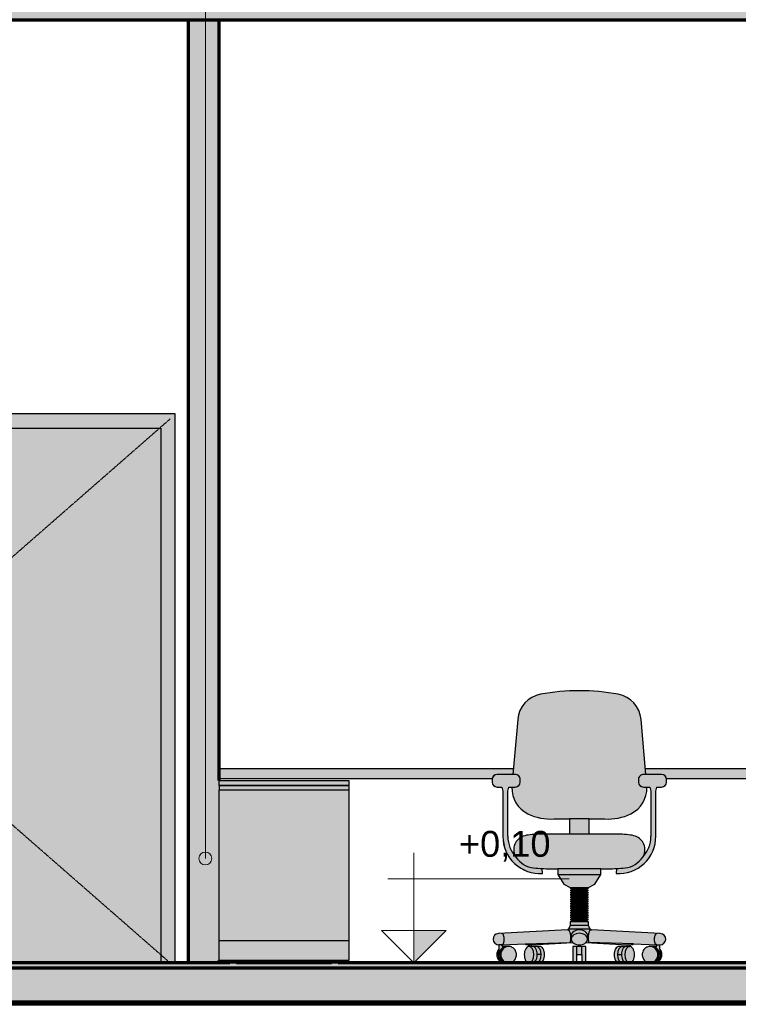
# Model space of a CAD drawing. Header units: millimetres. Extents: x -6278 to 66626, y -2027 to 8822.
# Tile 15 of 41: x 15961 to 18735, y 870 to 4672. Entities that reach past the tile are written whole.
import ezdxf

# ---------------------------------------------------------------- set-up
doc = ezdxf.new("R2010")
doc.units = ezdxf.units.MM
doc.linetypes.add('_Tracejado pequeno', pattern=[2.25, 1.5, -0.75])
for name, color, linetype, lineweight in [('A-CLNG', 13, 'Continuous', 25), ('A-CLNG-PATT', 13, 'Continuous', 25), ('A-DOOR', 31, 'Continuous', 18), ('A-DOOR-FRAM', 31, 'Continuous', 25), ('A-FLOR', 192, 'Continuous', 18), ('A-FLOR-PATT', 8, 'Continuous', 25), ('A-GENM', 13, 'Continuous', 18), ('A-WALL-PATT', 111, 'Continuous', 70), ('G-ANNO-DIMS', 111, 'Continuous', 9), ('G-ANNO-TEXT', 231, 'Continuous', 9), ('I-FURN', 30, 'Continuous', 25), ('I-WALL', 2, 'Continuous', 25)]:
    doc.layers.add(name, color=color, linetype=linetype, lineweight=lineweight)
doc.styles.add('Arial_3', font='arial.ttf', dxfattribs={"height": 100})

# ---------------------------------------------------------------- blocks, each defined once
blk = doc.blocks.new('PORTA - PN1 - 1_20 x 2_10 m-4023018-CORTE C - MANTER _ CONSTRUIR')
at = {"layer": 'A-DOOR', "lineweight": 25}
blk.add_hatch(color=9, dxfattribs=at).paths.add_polyline_path([(15736.2, 1030), (16506.1, 1030), (16506.1, 3095), (15376.1, 3095), (15376.1, 1030)], flags=0)
at = {"layer": 'A-DOOR-FRAM'}
blk.add_hatch(color=9, dxfattribs=at).paths.add_polyline_path([(15376.1, 1030), (15376.1, 3095), (16506.1, 3095), (16506.1, 1030), (16561.1, 1030), (16561.1, 3150), (15321.1, 3150), (15321.1, 1030)], flags=0)
at = {"layer": 'A-DOOR', "color": 5, "linetype": '_Tracejado pequeno', "lineweight": 25}
for p in [(16541.1, 3130), (16541.1, 1030)]:
    blk.add_line(p, (15341.1, 2080), dxfattribs=at)
at = {"layer": 'A-DOOR-FRAM', "color": 5}
for p, q in [((16561.1, 3150), (15321.1, 3150)), ((15321.1, 3150), (15321.1, 1030)), ((16561.1, 1030), (16561.1, 3150)), ((15376.1, 1030), (15376.1, 3095)), ((15376.1, 3095), (16506.1, 3095)), ((16506.1, 3095), (16506.1, 1030))]:
    blk.add_line(p, q, dxfattribs=at)
blk = doc.blocks.new('bancada de fórmica branca - bancada de fórmica branca-4060357-CORTE C - MANTER _ CONSTRUIR')
at = {"layer": 'A-GENM', "lineweight": 25}
h = blk.add_hatch(color=9, dxfattribs=at)
h.paths.add_polyline_path([(21631.1, 1740), (21631.1, 1780), (21285.8, 1779.8), (21288.3, 1757.6), (21348.6, 1757.6), (21353.5, 1757), (21358.1, 1755.1), (21362, 1752), (21365.2, 1747.8), (21367, 1743.5), (21367.6, 1740), (21629, 1740)], flags=0)
h.paths.add_polyline_path([(16731.1, 1740), (17784.8, 1740), (17785.4, 1743.7), (17787.2, 1748.1), (17790.3, 1752.1), (17794.3, 1755.1), (17798.8, 1757), (17803.8, 1757.6), (17864.5, 1757.6), (17866.4, 1780), (16731.1, 1780)], flags=0)
h.paths.add_polyline_path([(18457.6, 1740), (18794.8, 1740), (18795.4, 1743.7), (18797.2, 1748.1), (18800.3, 1752.1), (18804.3, 1755.1), (18808.8, 1757), (18813.8, 1757.6), (18874.5, 1757.6), (18876.4, 1780), (18375.8, 1779.8), (18378.3, 1757.6), (18438.6, 1757.6), (18443.5, 1757), (18448.1, 1755.1), (18452, 1752), (18455.2, 1747.8), (18457, 1743.5), (18457.5, 1740)], flags=0)
h.paths.add_polyline_path([(19467.6, 1740), (19744.8, 1740), (19745.4, 1743.7), (19747.2, 1748.1), (19750.3, 1752.1), (19754.3, 1755.1), (19758.8, 1757), (19763.8, 1757.6), (19824.5, 1757.6), (19826.4, 1780), (19385.8, 1779.8), (19388.3, 1757.6), (19448.6, 1757.6), (19453.5, 1757), (19458.1, 1755.1), (19462, 1752), (19465.2, 1747.8), (19467, 1743.5), (19467.5, 1740)], flags=0)
h.paths.add_polyline_path([(20417.6, 1740), (20694.8, 1740), (20695.4, 1743.7), (20697.2, 1748.1), (20700.3, 1752.1), (20704.3, 1755.1), (20708.8, 1757), (20713.8, 1757.6), (20774.5, 1757.6), (20776.4, 1780), (20335.8, 1779.8), (20338.3, 1757.6), (20398.6, 1757.6), (20403.5, 1757), (20408.1, 1755.1), (20412, 1752), (20415.2, 1747.8), (20417, 1743.5), (20417.5, 1740)], flags=0)
at = {"layer": 'A-GENM', "color": 5, "lineweight": 25}
for p, q in [((16731.1, 1780), (17866.4, 1780)), ((18375.8, 1780), (18876.4, 1780)), ((19385.8, 1780), (19826.4, 1780)), ((20335.8, 1780), (20776.4, 1780)), ((21285.8, 1780), (21631.1, 1780)), ((17784.8, 1740), (16731.1, 1740)), ((18794.8, 1740), (18457.4, 1740)), ((19744.8, 1740), (19467.4, 1740)), ((20694.8, 1740), (20417.4, 1740)), ((21631.1, 1740), (21367.4, 1740))]:
    blk.add_line(p, q, dxfattribs=at)
blk = doc.blocks.new('Cadeira escritório - Cadeira escritório-4054025-CORTE C - MANTER _ CONSTRUIR')
at = {"layer": 'I-FURN'}
blk.add_hatch(color=9, dxfattribs=at).paths.add_polyline_path([(20756.7, 1030), (20758.1, 1030), (20765.4, 1030.9), (20772.2, 1033.6), (20778.2, 1038), (20783, 1043.7), (20786.4, 1050.5), (20788.1, 1057.9), (20788.1, 1065.6), (20786.4, 1073), (20783, 1079.8), (20778.2, 1085.5), (20772.2, 1089.9), (20765.4, 1092.6), (20758.1, 1093.5), (20738.8, 1093.3), (20735.2, 1092.6), (20732.2, 1100), (20822.1, 1103.2), (20829.5, 1100.3), (20837.4, 1099.3), (20837.3, 1093.5), (20833.6, 1093), (20829.4, 1090.7), (20826.8, 1088.4), (20824, 1084.5), (20821.6, 1079.7), (20819.8, 1074.2), (20818.7, 1068.2), (20818.3, 1062), (20818.7, 1055.8), (20819.7, 1049.8), (20821.4, 1044.2), (20823.8, 1039.4), (20826.6, 1035.4), (20829.8, 1032.4), (20833.4, 1030.6), (20837, 1030), (20852.5, 1030.3), (20855.1, 1031.3), (20857.6, 1032.8), (20862.6, 1030.3), (20865.3, 1030), (20878.1, 1030), (20881.7, 1030.6), (20885.2, 1032.4), (20888.5, 1035.4), (20891.3, 1039.3), (20893.6, 1044.1), (20895.3, 1049.6), (20896.4, 1055.6), (20896.8, 1061.7), (20896.4, 1067.9), (20895.3, 1073.9), (20893.6, 1079.4), (20890.5, 1085.3), (20888.5, 1088.1), (20885.2, 1091.1), (20881.7, 1092.9), (20878.1, 1093.5), (20848.2, 1093.5), (20846.6, 1099.8), (21005.8, 1108.5), (21012.1, 1104.2), (21019.1, 1101.3), (21026.5, 1099.7), (21026.3, 1093.5), (21005.7, 1093.5), (21005.7, 1030), (21021.6, 1030), (21021.6, 1061.7), (21040.6, 1061.7), (21040.6, 1030), (21056.5, 1030), (21056.5, 1093.5), (21035.9, 1093.5), (21035.7, 1099.7), (21043.1, 1101.3), (21050.1, 1104.2), (21056.4, 1108.5), (21215.7, 1099.8), (21214, 1093.5), (21184.1, 1093.5), (21180.5, 1092.9), (21177, 1091.1), (21173.8, 1088.1), (21170.9, 1084.2), (21168.6, 1079.4), (21166.9, 1073.9), (21165.8, 1067.9), (21165.5, 1061.7), (21165.8, 1055.6), (21166.9, 1049.6), (21168.6, 1044.1), (21170.9, 1039.3), (21173.8, 1035.4), (21177, 1032.4), (21180.5, 1030.6), (21184.1, 1030), (21199.6, 1030.3), (21202.2, 1031.3), (21204.7, 1032.8), (21209.7, 1030.3), (21212.4, 1030), (21225.2, 1030), (21228.9, 1030.6), (21232.4, 1032.4), (21235.6, 1035.4), (21238.5, 1039.4), (21240.8, 1044.2), (21242.5, 1049.8), (21243.5, 1055.8), (21243.9, 1062), (21243.5, 1068.2), (21242.4, 1074.2), (21240.6, 1079.7), (21237.7, 1085.3), (21235.4, 1088.4), (21232.1, 1091.3), (21228.6, 1093), (21224.9, 1093.5), (21224.8, 1099.3), (21232.7, 1100.3), (21240.2, 1103.2), (21330.1, 1100), (21327.1, 1092.6), (21319.8, 1093.5), (21304.1, 1093.5), (21296.9, 1092.6), (21290.1, 1089.9), (21283.8, 1085.3), (21279.2, 1079.8), (21275.9, 1073), (21274.1, 1065.6), (21274.1, 1057.9), (21275.9, 1050.5), (21279.2, 1043.7), (21284.1, 1038), (21290.1, 1033.6), (21296.9, 1030.9), (21304.1, 1030), (21319.8, 1030), (21326.7, 1030.9), (21333.3, 1033.4), (21339.2, 1037.4), (21344, 1042.7), (21347.5, 1049.1), (21349.5, 1056.2), (21349.9, 1063.5), (21348.7, 1070.8), (21346, 1077.5), (21341.8, 1083.4), (21341.7, 1099.6), (21347.4, 1100.2), (21352.7, 1102.2), (21357.4, 1105.5), (21361, 1109.9), (21363.4, 1115.1), (21364.4, 1120.7), (21363.9, 1126.4), (21361.9, 1131.8), (21358.7, 1136.5), (21354.3, 1140.2), (21349.1, 1142.6), (21343.5, 1143.6), (21077.4, 1157.4), (21073.2, 1160.2), (21066, 1174.8), (21066, 1189.1), (21056.5, 1193.4), (21066, 1197.7), (21056.5, 1202), (21066, 1206.3), (21056.5, 1210.6), (21066, 1214.8), (21056.5, 1219.1), (21066, 1223.4), (21056.5, 1227.7), (21066, 1232), (21056.5, 1236.3), (21066, 1240.6), (21056.5, 1244.9), (21066, 1249.2), (21056.5, 1253.5), (21066, 1257.8), (21056.5, 1262.1), (21066, 1266.4), (21056.5, 1270.7), (21066, 1274.9), (21056.5, 1279.2), (21066, 1283.5), (21056.5, 1287.8), (21066, 1292.1), (21056.5, 1296.4), (21066, 1300.7), (21056.5, 1305), (21066, 1309.3), (21056.5, 1313.6), (21066.1, 1317.9), (21066.1, 1320.4), (21090.8, 1333.9), (21113.9, 1371.8), (21113.9, 1393.5), (21174.3, 1394.1), (21191.1, 1395.1), (21207.9, 1396.7), (21227.9, 1401.3), (21246.4, 1410.2), (21262.7, 1422.7), (21275.9, 1438.5), (21281.5, 1450.3), (21284.2, 1463), (21283.7, 1476.1), (21280.1, 1488.7), (21273.6, 1500), (21264.6, 1509.4), (21253.5, 1516.4), (21241.3, 1521), (21228.6, 1523.6), (21198.2, 1526.4), (21167.7, 1527.3), (21069.3, 1527.3), (21069.3, 1585.6), (21129.3, 1585.6), (21163.9, 1586.3), (21197.8, 1593.1), (21230, 1605.8), (21251.2, 1619.5), (21268.8, 1637.7), (21281.8, 1659.3), (21289.6, 1683.3), (21291.8, 1708.4), (21290.9, 1721.9), (21269.2, 1970.3), (21263.1, 1997.6), (21250.2, 2022.5), (21231.4, 2043.2), (21207.9, 2058.4), (21181.2, 2067), (21081.4, 2079.2), (20980.8, 2079.2), (20881, 2067), (20854.4, 2058.4), (20830.8, 2043.2), (20812, 2022.5), (20799.1, 1997.6), (20793.1, 1970.3), (20770.4, 1708.4), (20772.6, 1683.3), (20780.4, 1659.3), (20793.5, 1637.7), (20811, 1619.5), (20832.2, 1605.8), (20864.4, 1593.1), (20898.3, 1586.3), (20932.9, 1585.6), (20993, 1585.6), (20993, 1527.3), (20894.5, 1527.3), (20864, 1526.4), (20829.4, 1522.8), (20820.9, 1521), (20808.7, 1516.4), (20797.7, 1509.4), (20788.6, 1500), (20782.1, 1488.7), (20778.5, 1476.1), (20778, 1463), (20780.7, 1450.3), (20786.4, 1438.5), (20799.5, 1422.7), (20815.8, 1410.2), (20834.3, 1401.3), (20854.4, 1396.7), (20871.1, 1395.1), (20902.8, 1393.7), (20948.4, 1393.5), (20948.4, 1371.8), (20971.5, 1333.9), (20996.1, 1320.4), (20996.1, 1317.9), (21005.7, 1313.6), (20996.2, 1309.3), (21005.7, 1305), (20996.2, 1300.7), (21005.7, 1296.4), (20996.2, 1292.1), (21005.7, 1287.8), (20996.2, 1283.5), (21005.7, 1279.2), (20996.2, 1274.9), (21005.7, 1270.7), (20996.2, 1266.4), (21005.7, 1262.1), (20996.2, 1257.8), (21005.7, 1253.5), (20996.2, 1249.2), (21005.7, 1244.9), (20996.2, 1240.6), (21005.7, 1236.3), (20996.2, 1232), (21005.7, 1227.7), (20996.2, 1223.4), (21005.7, 1219.1), (20996.2, 1214.8), (21005.7, 1210.6), (20996.2, 1206.3), (21005.7, 1202), (20996.2, 1197.7), (21005.7, 1193.4), (20996.2, 1189.1), (20996.2, 1174.8), (20989, 1160.2), (20984.8, 1157.4), (20718.7, 1143.6), (20713.1, 1142.6), (20707.9, 1140.2), (20703.6, 1136.5), (20700.3, 1131.8), (20698.3, 1126.4), (20697.8, 1120.7), (20698.8, 1115.1), (20701.2, 1109.9), (20704.9, 1105.5), (20709.5, 1102.2), (20714.9, 1100.2), (20720.5, 1099.6), (20720.4, 1083.4), (20716.2, 1077.5), (20713.5, 1070.8), (20712.3, 1063.5), (20712.7, 1056.2), (20714.7, 1049.1), (20718.3, 1042.7), (20723.1, 1037.4), (20728.9, 1033.4), (20735.5, 1030.9), (20742.4, 1030)], flags=0)
h = blk.add_hatch(color=9, dxfattribs=at)
h.paths.add_polyline_path([(20888.6, 1374.9), (20887.9, 1394.1), (20871.1, 1395.1), (20854.4, 1396.7), (20834.3, 1401.3), (20815.8, 1410.2), (20799.5, 1422.7), (20786.4, 1438.5), (20769.2, 1462.3), (20758.5, 1489.6), (20754.9, 1518.7), (20754.9, 1693.1), (20758.7, 1708.8), (20783.5, 1708.8), (20788.5, 1709.5), (20793.1, 1711.4), (20797, 1714.4), (20800, 1718.4), (20801.9, 1723), (20802.6, 1727.9), (20802.1, 1743), (20800.6, 1747.1), (20798.3, 1750.7), (20795.2, 1753.6), (20791.5, 1755.9), (20787.4, 1757.2), (20783.1, 1757.6), (20713.7, 1757.6), (20708.7, 1757), (20704.1, 1755.1), (20700.2, 1752), (20697.2, 1748.1), (20695.3, 1743.5), (20694.6, 1738.6), (20694.6, 1727.9), (20695.3, 1723), (20697.2, 1718.4), (20700.2, 1714.4), (20704.1, 1711.4), (20708.7, 1709.5), (20713.7, 1708.8), (20732, 1708.8), (20735.8, 1693.3), (20735.8, 1518.7), (20739.7, 1485.4), (20751.2, 1453.9), (20769.6, 1426), (20794, 1403), (20823, 1386.3), (20855.1, 1376.7)], flags=0)
h.paths.add_polyline_path([(21173.7, 1374.9), (21207.1, 1376.7), (21239.2, 1386.3), (21268.2, 1403), (21292.6, 1426), (21311.1, 1453.9), (21322.5, 1485.4), (21326.4, 1518.7), (21326.4, 1693.3), (21330.2, 1708.8), (21348.6, 1708.8), (21353.5, 1709.5), (21358.1, 1711.4), (21362, 1714.4), (21365.1, 1718.4), (21367, 1723), (21367.6, 1727.9), (21367.6, 1738.6), (21367, 1743.5), (21365.1, 1748.1), (21362, 1752), (21358.1, 1755.1), (21353.5, 1757), (21348.6, 1757.6), (21274.8, 1757.2), (21270.7, 1755.9), (21266, 1752.6), (21264, 1750.7), (21261.6, 1747.1), (21260.2, 1743), (21259.6, 1738.8), (21259.6, 1727.9), (21260.3, 1723), (21262.2, 1718.4), (21266, 1713.8), (21269.2, 1711.4), (21273.8, 1709.5), (21278.7, 1708.8), (21303.5, 1708.8), (21307.3, 1693.1), (21307.3, 1518.7), (21303.7, 1489.6), (21293, 1462.3), (21275.9, 1438.5), (21262.7, 1422.7), (21246.4, 1410.2), (21227.9, 1401.3), (21207.9, 1396.7), (21191.1, 1395.1), (21174.3, 1394.1)], flags=0)
h = blk.add_hatch(color=9, dxfattribs=at)
h.paths.add_polyline_path([(21173.6, 1374.9), (21207, 1376.7), (21239.1, 1386.3), (21268.1, 1403), (21292.5, 1426), (21311, 1453.9), (21322.4, 1485.4), (21326.3, 1518.7), (21326.3, 1693.3), (21330.1, 1708.8), (21348.5, 1708.8), (21353.4, 1709.5), (21358, 1711.4), (21361.9, 1714.4), (21365, 1718.4), (21366.9, 1723), (21367.5, 1727.9), (21367.5, 1738.6), (21366.9, 1743.5), (21365, 1748.1), (21361.9, 1752), (21358, 1755.1), (21353.4, 1757), (21348.5, 1757.6), (21274.7, 1757.2), (21270.6, 1755.9), (21266, 1752.7), (21263.9, 1750.7), (21261.5, 1747.1), (21260.1, 1743), (21259.5, 1738.8), (21259.5, 1727.9), (21260.2, 1723), (21262.1, 1718.4), (21266, 1713.7), (21269.1, 1711.4), (21273.7, 1709.5), (21278.6, 1708.8), (21303.4, 1708.8), (21307.2, 1693.1), (21307.2, 1518.7), (21303.6, 1489.6), (21292.9, 1462.3), (21275.8, 1438.5), (21262.6, 1422.7), (21246.3, 1410.2), (21227.8, 1401.3), (21207.8, 1396.7), (21191, 1395.1), (21174.2, 1394.1)], flags=0)
h.paths.add_polyline_path([(20888.7, 1374.9), (20888, 1394.1), (20871.2, 1395.1), (20854.5, 1396.7), (20834.4, 1401.3), (20815.9, 1410.2), (20799.6, 1422.7), (20786.5, 1438.5), (20769.3, 1462.3), (20758.6, 1489.6), (20755, 1518.7), (20755, 1693.1), (20758.8, 1708.8), (20783.6, 1708.8), (20788.6, 1709.5), (20793.2, 1711.4), (20797.1, 1714.4), (20800.1, 1718.4), (20802, 1723), (20802.7, 1727.9), (20802.2, 1743), (20800.7, 1747.1), (20798.4, 1750.7), (20795.3, 1753.6), (20791.6, 1755.9), (20787.5, 1757.2), (20783.2, 1757.6), (20713.8, 1757.6), (20708.8, 1757), (20704.2, 1755.1), (20700.3, 1752), (20697.3, 1748.1), (20695.4, 1743.5), (20694.7, 1738.6), (20694.7, 1727.9), (20695.4, 1723), (20697.3, 1718.4), (20700.3, 1714.4), (20704.2, 1711.4), (20708.8, 1709.5), (20713.8, 1708.8), (20732.1, 1708.8), (20735.9, 1693.3), (20735.9, 1518.7), (20739.8, 1485.4), (20751.3, 1453.9), (20769.7, 1426), (20794.1, 1403), (20823.1, 1386.3), (20855.2, 1376.7)], flags=0)
at = {"layer": 'I-FURN', "color": 5}
for p, q in [((20793.1, 1970.3), (20774.4, 1757.2)), ((21287.8, 1757.2), (21269.2, 1970.3)), ((20783.1, 1757.6), (20713.7, 1757.6)), ((20783.2, 1757.6), (20713.8, 1757.6)), ((21348.5, 1757.6), (21279, 1757.6)), ((21348.6, 1757.6), (21279.1, 1757.6)), ((20694.6, 1738.6), (20694.6, 1727.9)), ((20694.7, 1738.6), (20694.7, 1727.9)), ((20802.6, 1727.9), (20802.6, 1738.8)), ((20802.7, 1727.9), (20802.7, 1738.8)), ((21259.5, 1738.8), (21259.5, 1727.9)), ((21259.6, 1738.8), (21259.6, 1727.9)), ((21367.5, 1727.9), (21367.5, 1738.6)), ((21367.6, 1727.9), (21367.6, 1738.6)), ((20713.7, 1708.8), (20732, 1708.8)), ((20713.8, 1708.8), (20732.1, 1708.8)), ((20732, 1708.8), (20735.8, 1693.3)), ((20732.1, 1708.8), (20735.9, 1693.3)), ((20735.8, 1693.3), (20735.8, 1518.7)), ((20735.9, 1693.3), (20735.9, 1518.7)), ((20754.9, 1693.1), (20758.7, 1708.8)), ((20754.9, 1518.7), (20754.9, 1693.1)), ((20755, 1693.1), (20758.8, 1708.8)), ((20755, 1518.7), (20755, 1693.1)), ((20758.7, 1708.8), (20783.5, 1708.8)), ((20758.8, 1708.8), (20783.6, 1708.8)), ((21278.6, 1708.8), (21303.4, 1708.8)), ((21278.7, 1708.8), (21303.5, 1708.8)), ((21303.4, 1708.8), (21307.2, 1693.1)), ((21303.5, 1708.8), (21307.3, 1693.1)), ((21307.2, 1693.1), (21307.2, 1518.7)), ((21307.3, 1693.1), (21307.3, 1518.7)), ((21326.3, 1693.3), (21330.1, 1708.8)), ((21326.3, 1518.7), (21326.3, 1693.3)), ((21326.4, 1693.3), (21330.2, 1708.8)), ((21326.4, 1518.7), (21326.4, 1693.3)), ((21330.1, 1708.8), (21348.5, 1708.8)), ((21330.2, 1708.8), (21348.6, 1708.8)), ((20932.9, 1585.6), (20993, 1585.6)), ((21069.3, 1585.6), (20993, 1585.6)), ((20993, 1585.6), (20993, 1527.3)), ((21069.3, 1585.6), (21129.3, 1585.6)), ((21069.3, 1527.3), (21069.3, 1585.6)), ((20993, 1527.3), (20894.5, 1527.3)), ((21069.3, 1527.3), (20993, 1527.3)), ((21167.7, 1527.3), (21069.3, 1527.3)), ((20888.6, 1374.9), (20887.9, 1394.1)), ((20888.7, 1374.9), (20888, 1394.1)), ((20917.8, 1393.5), (20948.4, 1393.5)), ((21113.9, 1393.5), (20948.4, 1393.5)), ((20948.4, 1393.5), (20948.4, 1371.8)), ((20948.4, 1371.8), (20971.5, 1333.9)), ((21112.9, 1370.3), (20949.3, 1370.3)), ((21090.8, 1333.9), (21113.9, 1371.8)), ((21113.9, 1393.5), (21144.4, 1393.5)), ((21113.9, 1371.8), (21113.9, 1393.5)), ((21174.2, 1394.1), (21173.6, 1374.9)), ((21174.3, 1394.1), (21173.7, 1374.9)), ((20971.5, 1333.9), (20996.1, 1320.4)), ((21066.1, 1320.4), (21090.8, 1333.9)), ((20996.1, 1320.4), (21066, 1320.4)), ((20996.1, 1320.4), (20996.1, 1317.9)), ((20996.1, 1317.9), (21005.7, 1313.6)), ((21066, 1317.9), (20996.2, 1317.9)), ((21005.7, 1313.6), (20996.2, 1309.3)), ((21066, 1309.3), (20996.2, 1309.3)), ((20996.2, 1309.3), (21005.7, 1305)), ((21005.7, 1305), (20996.2, 1300.7)), ((21066, 1300.7), (20996.2, 1300.7)), ((20996.2, 1300.7), (21005.7, 1296.4)), ((21005.7, 1296.4), (20996.2, 1292.1)), ((21056.5, 1313.6), (21005.7, 1313.6)), ((21056.5, 1305), (21005.7, 1305)), ((21056.5, 1296.4), (21005.7, 1296.4)), ((21056.5, 1313.6), (21066.1, 1317.9)), ((21066, 1309.3), (21056.5, 1313.6)), ((21056.5, 1305), (21066, 1309.3)), ((21066, 1300.7), (21056.5, 1305)), ((21056.5, 1296.4), (21066, 1300.7)), ((21066, 1292.1), (21056.5, 1296.4)), ((21066.1, 1317.9), (21066.1, 1320.4)), ((21066, 1292.1), (20996.2, 1292.1)), ((20996.2, 1292.1), (21005.7, 1287.8)), ((21005.7, 1287.8), (20996.2, 1283.5)), ((21066, 1283.5), (20996.2, 1283.5)), ((20996.2, 1283.5), (21005.7, 1279.2)), ((21005.7, 1279.2), (20996.2, 1274.9)), ((21066, 1274.9), (20996.2, 1274.9)), ((20996.2, 1274.9), (21005.7, 1270.7)), ((21005.7, 1270.7), (20996.2, 1266.4)), ((21066, 1266.4), (20996.2, 1266.4)), ((20996.2, 1266.4), (21005.7, 1262.1)), ((21005.7, 1262.1), (20996.2, 1257.8)), ((21066, 1257.8), (20996.2, 1257.8)), ((20996.2, 1257.8), (21005.7, 1253.5)), ((21056.5, 1287.8), (21005.7, 1287.8)), ((21056.5, 1279.2), (21005.7, 1279.2)), ((21056.5, 1270.7), (21005.7, 1270.7)), ((21056.5, 1262.1), (21005.7, 1262.1)), ((21056.5, 1287.8), (21066, 1292.1)), ((21066, 1283.5), (21056.5, 1287.8)), ((21056.5, 1279.2), (21066, 1283.5)), ((21066, 1274.9), (21056.5, 1279.2)), ((21056.5, 1270.7), (21066, 1274.9)), ((21066, 1266.4), (21056.5, 1270.7)), ((21056.5, 1262.1), (21066, 1266.4)), ((21066, 1257.8), (21056.5, 1262.1)), ((21056.5, 1253.5), (21066, 1257.8)), ((21005.7, 1253.5), (20996.2, 1249.2)), ((21066, 1249.2), (20996.2, 1249.2)), ((20996.2, 1249.2), (21005.7, 1244.9)), ((21005.7, 1244.9), (20996.2, 1240.6)), ((21066, 1240.6), (20996.2, 1240.6)), ((20996.2, 1240.6), (21005.7, 1236.3)), ((21005.7, 1236.3), (20996.2, 1232)), ((21066, 1232), (20996.2, 1232)), ((20996.2, 1232), (21005.7, 1227.7)), ((21005.7, 1227.7), (20996.2, 1223.4)), ((21066, 1223.4), (20996.2, 1223.4)), ((20996.2, 1223.4), (21005.7, 1219.1)), ((21005.7, 1219.1), (20996.2, 1214.8)), ((21056.5, 1253.5), (21005.7, 1253.5)), ((21056.5, 1244.9), (21005.7, 1244.9)), ((21056.5, 1236.3), (21005.7, 1236.3)), ((21056.5, 1227.7), (21005.7, 1227.7)), ((21056.5, 1219.1), (21005.7, 1219.1)), ((21066, 1249.2), (21056.5, 1253.5)), ((21056.5, 1244.9), (21066, 1249.2)), ((21066, 1240.6), (21056.5, 1244.9)), ((21056.5, 1236.3), (21066, 1240.6)), ((21066, 1232), (21056.5, 1236.3)), ((21056.5, 1227.7), (21066, 1232)), ((21066, 1223.4), (21056.5, 1227.7)), ((21056.5, 1219.1), (21066, 1223.4)), ((21066, 1214.8), (21056.5, 1219.1)), ((21066, 1214.8), (20996.2, 1214.8)), ((20996.2, 1214.8), (21005.7, 1210.6)), ((21005.7, 1210.6), (20996.2, 1206.3)), ((21066, 1206.3), (20996.2, 1206.3)), ((20996.2, 1206.3), (21005.7, 1202)), ((21005.7, 1202), (20996.2, 1197.7)), ((21066, 1197.7), (20996.2, 1197.7)), ((20996.2, 1197.7), (21005.7, 1193.4)), ((21005.7, 1193.4), (20996.2, 1189.1)), ((21066, 1189.1), (20996.2, 1189.1)), ((20996.2, 1189.1), (20996.2, 1174.8)), ((21056.5, 1210.6), (21005.7, 1210.6)), ((21056.5, 1202), (21005.7, 1202)), ((21056.5, 1193.4), (21005.7, 1193.4)), ((21056.5, 1210.6), (21066, 1214.8)), ((21066, 1206.3), (21056.5, 1210.6)), ((21056.5, 1202), (21066, 1206.3)), ((21066, 1197.7), (21056.5, 1202)), ((21056.5, 1193.4), (21066, 1197.7)), ((21066, 1189.1), (21056.5, 1193.4)), ((21066, 1174.8), (21066, 1189.1)), ((20984.8, 1157.4), (20718.7, 1143.6)), ((20987.2, 1157.5), (20984.8, 1157.4)), ((20996.2, 1174.8), (20989, 1160.2)), ((21073.2, 1160.2), (20989, 1160.2)), ((21066, 1174.8), (20996.2, 1174.8)), ((21073.2, 1160.2), (21066, 1174.8)), ((21075, 1157.5), (21077.4, 1157.4)), ((21343.5, 1143.6), (21077.4, 1157.4)), ((20732.2, 1100), (20822.1, 1103.2)), ((20822.1, 1103.2), (20994.1, 1108.6)), ((20846.6, 1099.8), (21005.8, 1108.5)), ((20998.4, 1131.1), (20999.8, 1121.8)), ((21056.4, 1108.5), (21215.7, 1099.8)), ((21063.8, 1131.1), (21062.4, 1122)), ((21240.2, 1103.2), (21068.2, 1108.6)), ((21240.2, 1103.2), (21330.1, 1100)), ((20720.4, 1083.4), (20720.2, 1067.3)), ((20720.5, 1099.6), (20720.4, 1083.4)), ((20732.2, 1100), (20720.5, 1099.6)), ((20735.2, 1092.6), (20732.2, 1100)), ((20735.2, 1092.6), (20736.3, 1089.8)), ((20758.1, 1093.5), (20742.4, 1093.5)), ((20848.2, 1093.5), (20837, 1093.5)), ((20837.4, 1099.3), (20837.3, 1093.5)), ((20846.6, 1099.8), (20837.4, 1099.3)), ((20848.2, 1093.5), (20846.6, 1099.8)), ((20878.1, 1093.5), (20848.2, 1093.5)), ((21005.7, 1093.5), (21005.7, 1030)), ((21026.3, 1093.5), (21005.7, 1093.5)), ((21021.6, 1061.7), (21021.6, 1093.5)), ((21026.5, 1099.7), (21026.3, 1093.5)), ((21035.9, 1093.5), (21026.3, 1093.5)), ((21035.9, 1093.5), (21035.7, 1099.7)), ((21056.5, 1093.5), (21035.9, 1093.5)), ((21040.6, 1061.7), (21040.6, 1093.5)), ((21056.5, 1030), (21056.5, 1093.5)), ((21214, 1093.5), (21184.1, 1093.5)), ((21215.7, 1099.8), (21214, 1093.5)), ((21214, 1093.5), (21225.2, 1093.5)), ((21215.7, 1099.8), (21224.8, 1099.3)), ((21224.9, 1093.5), (21224.8, 1099.3)), ((21319.8, 1093.5), (21304.1, 1093.5)), ((21327.1, 1092.6), (21326, 1089.8)), ((21330.1, 1100), (21327.1, 1092.6)), ((21330, 1100), (21341.7, 1099.6)), ((21341.8, 1083.4), (21341.7, 1099.6)), ((21341.8, 1083.4), (21342, 1067.3)), ((20723, 1061.7), (20717.2, 1061.7)), ((20883.9, 1061.7), (20868.5, 1061.7)), ((21021.6, 1061.7), (21040.6, 1061.7)), ((21021.6, 1030), (21021.6, 1061.7)), ((21040.6, 1061.7), (21040.6, 1030)), ((21178.3, 1061.7), (21193.7, 1061.7)), ((21339.2, 1061.7), (21345.1, 1061.7))]:
    blk.add_line(p, q, dxfattribs=at)
for centre, radius, start, end in [((20900.6, 1960.9), 107.9, 100.4555, 175), ((21031.1, 1253.7), 827.1, 79.5445, 100.4555), ((21161.6, 1960.9), 107.9, 5, 79.5445), ((20713.7, 1738.6), 19, 90, 180), ((20713.8, 1738.6), 19, 90, 180), ((20783.5, 1738.6), 19.1, 0.6397, 91.1683), ((20783.6, 1738.6), 19.1, 0.6397, 91.1683), ((21278.6, 1738.6), 19.1, 88.8317, 179.3603), ((21278.7, 1738.6), 19.1, 88.8317, 179.3603), ((21348.5, 1738.6), 19, 0, 90), ((21348.6, 1738.6), 19.1, 0, 90), ((20713.7, 1727.9), 19, 180, 270), ((20713.8, 1727.9), 19, 180, 270), ((20783.5, 1727.9), 19, 270, 0), ((20783.6, 1727.9), 19, 270, 360), ((21278.6, 1727.9), 19, 180, 270), ((21278.7, 1727.9), 19, 180, 270), ((21348.5, 1727.9), 19, 270, 0), ((21348.6, 1727.9), 19, 270, 0), ((20881.9, 1705.6), 111.6, 178.5567, 243.5386), ((21180.3, 1705.6), 111.6, 296.4614, 1.4433), ((20919.9, 1781.9), 196.7, 243.5386, 273.8115), ((21142.4, 1781.9), 196.7, 266.1885, 296.4614), ((20843.3, 1443.9), 80.3, 96.8987, 115.537), ((20894.5, 1020.7), 506.6, 90, 96.8987), ((21167.7, 1020.7), 506.6, 83.1013, 90), ((21218.9, 1443.9), 80.3, 64.463, 83.1013), ((20879.9, 1518.7), 144.1, 180, 273.457), ((20880, 1518.7), 144.1, 180, 273.457), ((20872.8, 1518.7), 117.9, 180, 222.8665), ((20872.9, 1518.7), 117.9, 180, 222.8665), ((20831.8, 1467.6), 54, 115.3561, 212.6439), ((21182.2, 1518.7), 144.1, 266.543, 360), ((21182.3, 1518.7), 144.1, 266.543, 360), ((21230.4, 1467.6), 54, 327.3561, 64.6439), ((21189.4, 1518.7), 117.9, 317.1335, 0), ((21189.5, 1518.7), 117.9, 317.1335, 0), ((20865.7, 1491.4), 95.3, 213.6951, 263.1757), ((21196.5, 1491.4), 95.3, 276.8243, 326.3049), ((20903, 1802.9), 409.1, 263.1757, 267.8886), ((20917.8, 2204.6), 811, 267.8886, 270), ((21144.4, 2204.6), 811, 270, 272.1114), ((21159.3, 1802.9), 409.1, 272.1114, 276.8243), ((20719.8, 1121.6), 22, 92.9539, 271.8109), ((21002.4, 1135.8), 27.8, 118.8693, 129.2482), ((21021.2, 1131.8), 22.9, 121.7298, 181.8256), ((21031.2, 1103.5), 40.7, 54.8052, 126.0699), ((21031.2, 1116), 41.5, 58.2702, 121.7298), ((21041, 1131.8), 22.9, 358.1744, 58.2702), ((21059.8, 1135.8), 27.8, 50.7518, 61.1307), ((21342.4, 1121.6), 22, 268.1891, 87.0461), ((20837, 1130.3), 30.9, 241.1934, 270.8066), ((21017.8, 1121.9), 18, 126.0699, 228.1167), ((21031.1, 1139.1), 39.6, 230.4849, 263.4125), ((21031.2, 1139.1), 39.6, 276.5875, 309.5151), ((21044.3, 1122), 18.1, 311.9937, 54.8052), ((21225.3, 1130.3), 30.9, 269.1934, 298.8066), ((20720.6, 1067.3), 0.328, 179.4, 340.5305), ((20781.6, 1045.7), 64.5, 149.7886, 160.5305), ((20760.2, 1058.1), 39.7, 127.1353, 149.7886), ((21031.1, 1139.7), 40.3, 263.4274, 276.5726), ((21302, 1058.1), 39.7, 30.2114, 52.8647), ((21280.6, 1045.7), 64.5, 19.4695, 30.2114), ((21341.7, 1067.3), 0.328, 199.4695, 0.6)]:
    blk.add_arc(centre, radius, start, end, dxfattribs=at)
for centre, major_axis, ratio, start_param, end_param in [((20747.3, 1061.7), (0, 31.8), 0.951057, 1.109218, 3.141593), ((20753.2, 1061.7), (0, 31.8), 0.951057, 0, 3.141593), ((20758.1, 1061.7), (0, 31.8), 0.951057, 0, 3.141426), ((20747.3, 1061.7), (0, 31.8), 0.951057, 0, 0.393912), ((20837, 1061.7), (0, 31.7), 0.587785, 3.141751, 6.283143), ((20849.9, 1061.7), (0, 31.7), 0.587785, 3.567514, 6.283143), ((20865.3, 1061.7), (0, 31.8), 0.587785, 3.141732, 6.283227), ((21197, 1061.7), (0, 31.8), 0.587785, 6.283143, 9.424638), ((21212.4, 1061.7), (0, 31.7), 0.587785, 0.000042, 2.715672), ((21225.2, 1061.7), (0, 31.7), 0.587785, 0.000042, 3.141435), ((21304.1, 1061.7), (0, 31.8), 0.951057, 3.141759, 6.283185), ((21309, 1061.7), (0, 31.8), 0.951057, 3.141593, 6.283185), ((21314.9, 1061.7), (0, 31.8), 0.951057, 5.889274, 6.283185), ((21314.9, 1061.7), (0, 31.8), 0.951057, 3.141593, 5.173967)]:
    blk.add_ellipse(centre, major_axis=major_axis, ratio=ratio, start_param=start_param, end_param=end_param, dxfattribs=at)
for points, knots in [([(20732.2, 1100), (20733.4, 1100.2), (20734.9, 1100.8), (20736.6, 1102.6), (20737.7, 1104.2), (20738.8, 1106.5), (20739.7, 1109.2), (20740.4, 1112.3), (20740.9, 1115.4), (20741.1, 1118.6), (20741.1, 1122.2), (20740.8, 1125.8), (20740.4, 1129.1), (20739.7, 1132.1), (20738.8, 1135.2), (20737.7, 1137.9), (20736.5, 1140.1), (20735.2, 1141.8), (20733.4, 1143.5), (20731.8, 1144.1), (20730.7, 1144.2)], [-1, -1, -1, -1, -0.9, -0.85, -0.8, -0.75, -0.7, -0.65, -0.6, -0.55, -0.5, -0.45, -0.4, -0.35, -0.3, -0.25, -0.2, -0.15, -0.1, 0, 0, 0, 0]), ([(20987.2, 1157.5), (20987.7, 1157.5), (20988.6, 1157.3), (20989.8, 1156.6), (20990.9, 1155.3), (20992.4, 1152.9), (20993.8, 1149.5), (20995.1, 1144.9), (20996, 1140.9), (20996.7, 1136.4), (20997.1, 1131.7), (20997.2, 1127.1), (20997.1, 1122.8), (20996.8, 1119), (20996.2, 1114.7), (20995.6, 1111.6), (20994.7, 1109.6), (20994.3, 1108.9), (20994.1, 1108.6)], [0, 0, 0, 0, 0.055556, 0.111111, 0.166667, 0.222222, 0.333333, 0.388889, 0.444444, 0.5, 0.555556, 0.611111, 0.666667, 0.722222, 0.777778, 0.888889, 0.944444, 1, 1, 1, 1]), ([(21075, 1157.5), (21074.5, 1157.5), (21073.6, 1157.3), (21072.4, 1156.6), (21071.3, 1155.3), (21069.8, 1152.9), (21068.4, 1149.5), (21067.1, 1144.9), (21066.2, 1140.9), (21065.6, 1136.4), (21065.1, 1131.7), (21065, 1127.1), (21065.1, 1122.8), (21065.5, 1119), (21066.1, 1114.7), (21066.7, 1111.6), (21067.5, 1109.6), (21067.9, 1108.9), (21068.2, 1108.6)], [0, 0, 0, 0, 0.055556, 0.111111, 0.166667, 0.222222, 0.333333, 0.388889, 0.444444, 0.5, 0.555556, 0.611111, 0.666667, 0.722222, 0.777778, 0.888889, 0.944444, 1, 1, 1, 1]), ([(21330, 1100), (21328.9, 1100.2), (21327.4, 1100.8), (21325.6, 1102.6), (21324.5, 1104.2), (21323.5, 1106.5), (21322.5, 1109.2), (21321.8, 1112.3), (21321.4, 1115.4), (21321.2, 1118.6), (21321.2, 1122.2), (21321.4, 1125.8), (21321.8, 1129.1), (21322.5, 1132.1), (21323.5, 1135.2), (21324.6, 1137.9), (21325.8, 1140.1), (21327, 1141.8), (21328.9, 1143.5), (21330.4, 1144.1), (21331.6, 1144.2)], [-1, -1, -1, -1, -0.9, -0.85, -0.8, -0.75, -0.7, -0.65, -0.6, -0.55, -0.5, -0.45, -0.4, -0.35, -0.3, -0.25, -0.2, -0.15, -0.1, 0, 0, 0, 0]), ([(20720.4, 1083.4), (20718.8, 1081.6), (20716, 1077.7), (20712.3, 1068.5), (20711.6, 1056), (20716.4, 1044.4), (20722.9, 1037.2), (20728.8, 1033.1), (20735.4, 1030.6), (20740.1, 1030), (20742.4, 1030)], [-1, -1, -1, -1, -0.9, -0.8, -0.6, -0.4, -0.3, -0.2, -0.1, 0, 0, 0, 0]), ([(20758.1, 1030), (20761.2, 1030), (20765.7, 1030.7), (20771.4, 1033.1), (20776.7, 1036.3), (20782.3, 1041.9), (20787.7, 1052), (20789.3, 1065.7), (20784.9, 1078), (20778.4, 1085.7), (20772.3, 1090.1), (20765.4, 1092.9), (20760.6, 1093.5), (20758.1, 1093.5)], [-1, -1, -1, -1, -0.9038462, -0.8557692, -0.8076923, -0.7115385, -0.6153846, -0.4615385, -0.3076923, -0.2307692, -0.1538462, -0.0769231, 0, 0, 0, 0]), ([(20837.3, 1093.5), (20834.8, 1093.6), (20829.9, 1092), (20823.6, 1085.1), (20819.4, 1074.5), (20817.9, 1062), (20819.3, 1049.5), (20823.4, 1038.8), (20828.6, 1032.9), (20833.3, 1030.4), (20835.8, 1030), (20837, 1030)], [-1, -1, -1, -1, -0.875, -0.75, -0.625, -0.5, -0.375, -0.25, -0.125, -0.0625, 0, 0, 0, 0]), ([(20878.1, 1030), (20880.6, 1030), (20885.4, 1031.6), (20891.6, 1038.7), (20895.8, 1049.3), (20897.3, 1061.7), (20895.8, 1074.2), (20891.6, 1084.8), (20885.4, 1091.9), (20880.6, 1093.5), (20878.1, 1093.5)], [-1, -1, -1, -1, -0.875, -0.75, -0.625, -0.5, -0.375, -0.25, -0.125, 0, 0, 0, 0]), ([(21184.1, 1093.5), (21181.7, 1093.5), (21176.8, 1091.9), (21170.6, 1084.8), (21166.4, 1074.2), (21165, 1061.7), (21166.4, 1049.3), (21170.6, 1038.7), (21176.8, 1031.6), (21181.7, 1030), (21184.1, 1030)], [-1, -1, -1, -1, -0.875, -0.75, -0.625, -0.5, -0.375, -0.25, -0.125, 0, 0, 0, 0]), ([(21225.2, 1030), (21226.5, 1030), (21228.9, 1030.4), (21233.6, 1032.9), (21238.8, 1038.8), (21243, 1049.5), (21244.4, 1062), (21242.8, 1074.5), (21238.6, 1085.1), (21232.3, 1092), (21227.4, 1093.6), (21224.9, 1093.5)], [-1, -1, -1, -1, -0.9375, -0.875, -0.75, -0.625, -0.5, -0.375, -0.25, -0.125, 0, 0, 0, 0]), ([(21304.1, 1093.5), (21301, 1093.5), (21296.5, 1092.8), (21290.8, 1090.4), (21285.6, 1087.2), (21279.9, 1081.6), (21274.5, 1071.5), (21272.9, 1057.8), (21277.4, 1045.5), (21283.9, 1037.8), (21289.9, 1033.4), (21296.8, 1030.6), (21301.6, 1030), (21304.1, 1030)], [-1, -1, -1, -1, -0.9038462, -0.8557692, -0.8076923, -0.7115385, -0.6153846, -0.4615385, -0.3076923, -0.2307692, -0.1538462, -0.0769231, 0, 0, 0, 0]), ([(21319.8, 1030), (21322.2, 1030), (21326.8, 1030.6), (21335.7, 1034), (21344.9, 1042), (21349.6, 1053.6), (21350.2, 1063.5), (21349, 1070.8), (21346.2, 1077.7), (21343.5, 1081.6), (21341.8, 1083.4)], [-1, -1, -1, -1, -0.9, -0.8, -0.6, -0.4, -0.3, -0.2, -0.1, 0, 0, 0, 0]), ([(20849.8, 1030), (20850.7, 1030), (20852.5, 1030.2), (20855.1, 1031.2), (20856.7, 1032.2), (20857.6, 1032.8)], [-0.9999996, -0.9999996, -0.9999996, -0.9999996, -0.6666667, -0.3333333, 0, 0, 0, 0]), ([(20857.6, 1032.8), (20858.4, 1032.2), (20860, 1031.2), (20862.6, 1030.2), (20864.4, 1030), (20865.3, 1030)], [-1, -1, -1, -1, -0.6666667, -0.3333333, -0.0000004, -0.0000004, -0.0000004, -0.0000004]), ([(21197, 1030), (21197.9, 1030), (21199.6, 1030.2), (21202.2, 1031.2), (21203.9, 1032.2), (21204.7, 1032.8)], [-0.9999996, -0.9999996, -0.9999996, -0.9999996, -0.6666667, -0.3333333, 0, 0, 0, 0]), ([(21204.7, 1032.8), (21205.5, 1032.2), (21207.1, 1031.2), (21209.7, 1030.2), (21211.5, 1030), (21212.4, 1030)], [-1, -1, -1, -1, -0.6666667, -0.3333333, -0.0000004, -0.0000004, -0.0000004, -0.0000004])]:
    blk.add_open_spline(points, degree=3, knots=knots, dxfattribs=at)
for points in [[(20742.4, 1093.5), (20741.2, 1093.5), (20738.8, 1093.3), (20736.4, 1092.9), (20735.2, 1092.6)], [(21327.1, 1092.6), (21325.9, 1092.9), (21323.5, 1093.3), (21321, 1093.5), (21319.8, 1093.5)]]:
    blk.add_open_spline(points, degree=3, dxfattribs=at)
blk = doc.blocks.new('Armário duas portas - Armário Baixo-4058164-CORTE C - MANTER _ CONSTRUIR')
at = {"layer": 'I-FURN'}
for points in [[(16900.4, 1715), (17231.1, 1715), (17231.1, 1734.1), (16731.1, 1734.1), (16731.1, 1715)], [(16900.4, 1696.7), (17231.1, 1696.7), (17231.1, 1715), (16731.1, 1715), (16731.1, 1696.7)], [(17231.1, 1115.7), (17231.1, 1696.7), (16731.1, 1696.7), (16731.1, 1115.7), (17191.4, 1115.7)], [(16731.1, 1039.5), (17231.1, 1039.5), (17231.1, 1115.7), (16731.1, 1115.7)], [(16785.1, 1030), (16785.1, 1036.4), (16772.4, 1036.4), (16772.4, 1030), (16776.1, 1030)], [(16785.1, 1036.4), (16785.1, 1039.5), (16780.3, 1039.5), (16780.3, 1036.4)], [(16789.9, 1036.4), (16789.6, 1039.5), (16785.1, 1039.5), (16785.1, 1036.4)], [(16797.8, 1030), (16797.8, 1036.4), (16785.1, 1036.4), (16785.1, 1030), (16794.1, 1030)], [(17164.4, 1030), (17177.1, 1030), (17177.1, 1036.4), (17164.4, 1036.4)], [(17177.1, 1036.4), (17177.1, 1039.5), (17172.4, 1039.5), (17172.4, 1036.4)], [(17177.1, 1036.4), (17181.9, 1036.4), (17181.6, 1039.5), (17177.1, 1039.5)], [(17189.8, 1030), (17189.8, 1036.4), (17177.1, 1036.4), (17177.1, 1030), (17186.1, 1030)]]:
    blk.add_hatch(color=9, dxfattribs=at).paths.add_polyline_path(points, flags=0)
at = {"layer": 'I-FURN', "color": 5}
for p, q in [((16731.1, 1734.1), (17231.1, 1734.1)), ((16731.1, 1715), (16731.1, 1734.1)), ((16731.1, 1715), (17231.1, 1715)), ((16731.1, 1715), (16731.1, 1696.7)), ((17231.1, 1715), (16731.1, 1715)), ((17231.1, 1734.1), (17231.1, 1715)), ((17231.1, 1715), (17231.1, 1696.7)), ((17231.1, 1696.7), (16731.1, 1696.7)), ((16731.1, 1115.7), (16731.1, 1696.7)), ((17231.1, 1696.7), (16731.1, 1696.7)), ((17231.1, 1696.7), (17231.1, 1115.7)), ((17231.1, 1115.7), (16731.1, 1115.7)), ((16731.1, 1039.5), (16731.1, 1115.7)), ((17231.1, 1115.7), (16731.1, 1115.7)), ((17231.1, 1115.7), (17231.1, 1039.5)), ((17231.1, 1039.5), (16731.1, 1039.5)), ((16772.4, 1036.4), (16772.4, 1030)), ((16785.1, 1036.4), (16772.4, 1036.4)), ((16772.4, 1030), (16785.1, 1030)), ((16780.3, 1039.5), (16780.3, 1036.4)), ((16797.8, 1036.4), (16785.1, 1036.4)), ((16785.1, 1030), (16797.8, 1030)), ((16789.9, 1036.4), (16789.9, 1039.5)), ((16797.8, 1030), (16797.8, 1036.4)), ((17164.4, 1036.4), (17164.4, 1030)), ((17177.1, 1036.4), (17164.4, 1036.4)), ((17164.4, 1030), (17177.1, 1030)), ((17172.4, 1039.5), (17172.4, 1036.4)), ((17189.8, 1036.4), (17177.1, 1036.4)), ((17177.1, 1030), (17189.8, 1030)), ((17181.9, 1036.4), (17181.9, 1039.5)), ((17189.8, 1030), (17189.8, 1036.4))]:
    blk.add_line(p, q, dxfattribs=at)
blk = doc.blocks.new('Spot Elevations - Spot elevation - Corte-10531-CORTE C - MANTER _ CONSTRUIR')
at = {"layer": 'G-ANNO-DIMS'}
blk.add_hatch(color=256, dxfattribs=at).paths.add_polyline_path([(-4153.7, 1055), (-4278.7, 930), (-4278.7, 1055)], flags=0)
for p, q in [((-4278.7, 1055), (-4278.7, 1355)), ((-3679.9, 1255), (-4379.9, 1255)), ((-4403.7, 1055), (-4153.7, 1055)), ((-4278.7, 930), (-4403.7, 1055)), ((-4403.7, 1055), (-4153.7, 1055)), ((-4153.7, 1055), (-4278.7, 930)), ((-4278.7, 930), (-4278.7, 1055)), ((-4278.7, 1055), (-4278.7, 930))]:
    blk.add_line(p, q, dxfattribs=at)

msp = doc.modelspace()

# ---------------------------------------------------------------- hatches: boundary and pattern name
at = {"layer": 'A-CLNG-PATT', "lineweight": 18}
msp.add_hatch(color=171, dxfattribs=at).paths.add_polyline_path([(15736.187, 4671.934), (21631.115, 4671.934), (21631.115, 4721.934), (10351.115, 4721.934), (10351.115, 4671.934), (13407.839, 4671.934)], flags=0)
at = {"layer": 'A-FLOR-PATT', "lineweight": 18}
for points in [[(18210.056, 1010), (21631.115, 1010), (21631.115, 1030), (10351.115, 1030), (10351.115, 1010), (18064.534, 1010)], [(21631.115, 880), (21631.115, 1010), (10351.115, 1010), (10351.115, 880), (21557.055, 880)]]:
    msp.add_hatch(color=171, dxfattribs=at).paths.add_polyline_path(points, flags=0)
at = {"layer": 'A-WALL-PATT', "lineweight": 18}
msp.add_hatch(color=171, dxfattribs=at).paths.add_polyline_path([(16731.115, 1030), (16731.115, 4671.934), (16611.115, 4671.934), (16611.115, 1030)], flags=0)
at = {"layer": 'G-ANNO-TEXT'}
h = msp.add_hatch(color=250, dxfattribs=at)
edge = h.paths.add_edge_path(flags=0)
edge.add_arc((16677.334, 1433.014), 25, 0, 360)

# ---------------------------------------------------------------- linework, layer by layer
at = {"layer": 'A-CLNG', "color": 7, "lineweight": 70}
msp.add_line((10351.115, 4671.934), (21631.115, 4671.934), dxfattribs=at)
at = {"layer": 'A-FLOR', "color": 7, "lineweight": 70}
for p, q in [((16772.39, 1030), (10351.115, 1030)), ((17164.44, 1030), (16797.79, 1030)), ((21631.115, 1030), (17189.84, 1030)), ((21631.115, 1010), (10351.115, 1010)), ((10351.115, 880), (21631.115, 880))]:
    msp.add_line(p, q, dxfattribs=at)
at = {"layer": 'A-FLOR', "lineweight": 70}
msp.add_line((21631.115, 870), (10351.115, 870), dxfattribs=at)
at = {"layer": 'G-ANNO-TEXT', "color": 250}
msp.add_line((16677.334, 1433.014), (16677.334, 7805.43), dxfattribs=at)
msp.add_circle((16677.334, 1433.014), 25, dxfattribs=at)
at = {"layer": 'I-WALL', "color": 7, "lineweight": 70}
for p, q in [((16611.115, 4671.934), (16611.115, 1030)), ((16731.115, 1734.058), (16731.115, 4671.934)), ((16731.115, 1030), (16731.115, 1039.525))]:
    msp.add_line(p, q, dxfattribs=at)

# ---------------------------------------------------------------- block references
at = {"layer": 'A-DOOR', "color": 5, "lineweight": 25}
msp.add_blockref('PORTA - PN1 - 1_20 x 2_10 m-4023018-CORTE C - MANTER _ CONSTRUIR', (0, 0), dxfattribs=at)
at = {"layer": 'A-GENM', "color": 5, "lineweight": 25}
msp.add_blockref('bancada de fórmica branca - bancada de fórmica branca-4060357-CORTE C - MANTER _ CONSTRUIR', (0, 0), dxfattribs=at)
at = {"layer": 'G-ANNO-DIMS'}
msp.add_blockref('Spot Elevations - Spot elevation - Corte-10531-CORTE C - MANTER _ CONSTRUIR', (21761.037, 100), dxfattribs=at)
at = {"layer": 'I-FURN', "color": 5}
for name, p in [('Cadeira escritório - Cadeira escritório-4054025-CORTE C - MANTER _ CONSTRUIR', (-2910, 0)), ('Armário duas portas - Armário Baixo-4058164-CORTE C - MANTER _ CONSTRUIR', (0, 0))]:
    msp.add_blockref(name, p, dxfattribs=at)

# ---------------------------------------------------------------- texts
at = {"layer": 'G-ANNO-DIMS', "insert": (17656.342, 1539.532), "char_height": 100, "width": 422.3698, "attachment_point": 1, "line_spacing_factor": 0.941778, "style": 'Arial_3'}
msp.add_mtext('+0,10', dxfattribs=at)

doc.saveas('drawing.dxf')
